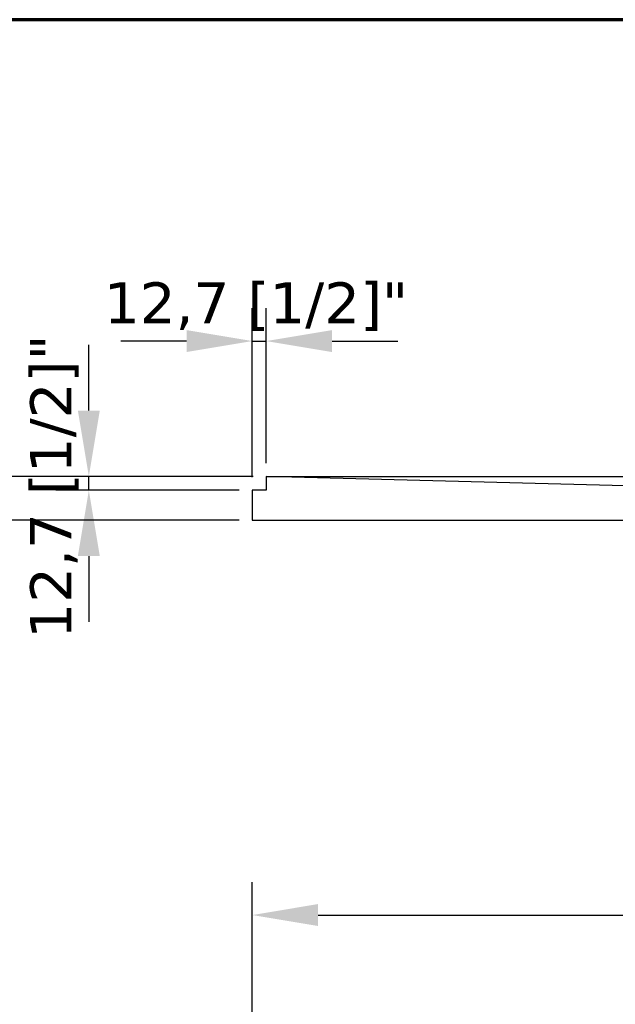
# Model space of a CAD drawing. Header units: millimetres. Extents: x -11430 to 11430, y -300 to 4365.
# Tile 7 of 16: x 853 to 1396, y 3467 to 4365. Entities that reach past the tile are written whole.
import ezdxf

# ---------------------------------------------------------------- set-up
doc = ezdxf.new("R2010")
doc.units = ezdxf.units.MM
doc.header["$LTSCALE"] = 15
doc.layers.get('0').update_dxf_attribs({"lineweight": 25})
for name, color, linetype, lineweight in [('_Sichtbarkanten', 7, 'Continuous', 25), ('Bemaßung (ISO)', 7, 'Continuous', 25), ('Rahmen (ISO)', 7, 'Continuous', 70)]:
    doc.layers.add(name, color=color, linetype=linetype, lineweight=lineweight)
doc.styles.add('Notiztext (ISO)', font='verdana.ttf')
doc.dimstyles.new('wedi A-Kon_F&E', dxfattribs={"dimscale": 15, "dimtxt": 2.5, "dimasz": 4, "dimexe": 2, "dimexo": 0.8, "dimgap": 0.3, "dimtad": 1, "dimdec": 1, "dimrnd": 1e-08, "dimtxsty": 'Notiztext (ISO)', "dimcen": 0.09, "dimclrd": 7, "dimclre": 7, "dimclrt": 256, "dimadec": 0, "dimazin": 2, "dimtfac": 0.6, "dimtmove": 0, "dimatfit": 3, "dimfxl": 1, "dimtolj": 1, "dimlwd": -1, "dimlwe": -1, "dimarcsym": 0})

# ---------------------------------------------------------------- blocks, each defined once
blk = doc.blocks.new('Ränder wedi_Zeichnungsrahmen')
at = {"layer": 'Rahmen (ISO)'}
blk.add_line((204, 291), (20, 291), dxfattribs=at)
blk = doc.blocks.new('*D31')
at = {"layer": 'Bemaßung (ISO)', "color": 7, "transparency": 16777216}
for p, q in [((1065.24, 3155.3), (1065.24, 3578.56)), ((2589.24, 3155.3), (2589.24, 3578.56)), ((1125.24, 3548.56), (2529.24, 3548.56))]:
    blk.add_line(p, q, dxfattribs=at)
for points in [[(1125.24, 3558.56), (1125.24, 3538.56), (1065.24, 3548.56)], [(2529.24, 3558.56), (2529.24, 3538.56), (2589.24, 3548.56)]]:
    blk.add_solid(points, dxfattribs=at)
at = {"layer": 'Defpoints', "color": 0, "transparency": 16777216}
for p in [(2589.24, 3548.56), (1065.24, 3143.3), (2589.24, 3143.3)]:
    blk.add_point(p, dxfattribs=at)
at = {"layer": 'Bemaßung (ISO)', "transparency": 16777216, "insert": (1690.16, 3602.12), "char_height": 37.5, "attachment_point": 1, "style": 'Notiztext (ISO)'}
blk.add_mtext('\\A1;1524 [60]"', dxfattribs=at)
blk = doc.blocks.new('*D35')
at = {"layer": 'Bemaßung (ISO)', "color": 7, "transparency": 16777216}
for p, q in [((740.39, 4008.59), (740.39, 4068.59)), ((1065.96, 3948.59), (710.39, 3948.59)), ((740.39, 3948.59), (740.39, 3908.59)), ((1053.24, 3908.59), (710.39, 3908.59)), ((740.39, 3848.59), (740.39, 3788.59))]:
    blk.add_line(p, q, dxfattribs=at)
for points in [[(730.39, 4008.59), (750.39, 4008.59), (740.39, 3948.59)], [(730.39, 3848.59), (750.39, 3848.59), (740.39, 3908.59)]]:
    blk.add_solid(points, dxfattribs=at)
at = {"layer": 'Defpoints', "color": 0, "transparency": 16777216}
for p in [(1077.96, 3948.59), (740.39, 3908.59), (1065.24, 3908.59)]:
    blk.add_point(p, dxfattribs=at)
at = {"layer": 'Bemaßung (ISO)', "transparency": 16777216, "insert": (686.83, 3784.6), "char_height": 37.5, "attachment_point": 1, "rotation": 90, "style": 'Notiztext (ISO)'}
blk.add_mtext('\\A1;40 [1 1/2]"', dxfattribs=at)
blk = doc.blocks.new('*D36')
at = {"layer": 'Bemaßung (ISO)', "color": 7, "transparency": 16777216}
for p, q in [((1065.24, 3947.89), (1065.24, 4101.94)), ((1077.96, 3960.59), (1077.96, 4101.94)), ((1005.24, 4071.94), (945.24, 4071.94)), ((1065.24, 4071.94), (1077.96, 4071.94)), ((1137.96, 4071.94), (1197.96, 4071.94))]:
    blk.add_line(p, q, dxfattribs=at)
for points in [[(1005.24, 4081.94), (1005.24, 4061.94), (1065.24, 4071.94)], [(1137.96, 4081.94), (1137.96, 4061.94), (1077.96, 4071.94)]]:
    blk.add_solid(points, dxfattribs=at)
at = {"layer": 'Defpoints', "color": 0, "transparency": 16777216}
for p in [(1077.96, 4071.94), (1077.96, 3948.59), (1065.24, 3935.89)]:
    blk.add_point(p, dxfattribs=at)
at = {"layer": 'Bemaßung (ISO)', "transparency": 16777216, "insert": (929.82, 4125.5), "char_height": 37.5, "attachment_point": 1, "style": 'Notiztext (ISO)'}
blk.add_mtext('\\A1;12,7 [1/2]"', dxfattribs=at)
blk = doc.blocks.new('*D37')
at = {"layer": 'Bemaßung (ISO)', "color": 7, "transparency": 16777216}
for p, q in [((916.12, 4008.59), (916.12, 4068.59)), ((1065.96, 3948.59), (886.12, 3948.59)), ((916.12, 3935.89), (916.12, 3948.59)), ((1053.24, 3935.89), (886.12, 3935.89)), ((916.12, 3875.89), (916.12, 3815.89))]:
    blk.add_line(p, q, dxfattribs=at)
for points in [[(906.12, 4008.59), (926.12, 4008.59), (916.12, 3948.59)], [(906.12, 3875.89), (926.12, 3875.89), (916.12, 3935.89)]]:
    blk.add_solid(points, dxfattribs=at)
at = {"layer": 'Defpoints', "color": 0, "transparency": 16777216}
for p in [(916.12, 3948.59), (1077.96, 3948.59), (1065.24, 3935.89)]:
    blk.add_point(p, dxfattribs=at)
at = {"layer": 'Bemaßung (ISO)', "transparency": 16777216, "insert": (862.56, 3800.46), "char_height": 37.5, "attachment_point": 1, "rotation": 90, "style": 'Notiztext (ISO)'}
blk.add_mtext('\\A1;12,7 [1/2]"', dxfattribs=at)

msp = doc.modelspace()

# ---------------------------------------------------------------- linework, layer by layer
at = {"layer": '_Sichtbarkanten'}
for p, q in [((1077.96, 3948.59), (1077.94, 3948.59)), ((1077.94, 3948.59), (1077.94, 3935.89)), ((1750.76, 3931.09), (1077.96, 3948.59)), ((1077.96, 3948.59), (2576.53, 3948.59)), ((1077.94, 3935.89), (1065.24, 3935.89)), ((1065.24, 3935.89), (1065.24, 3908.59)), ((1065.24, 3908.59), (1766.24, 3908.59))]:
    msp.add_line(p, q, dxfattribs=at)

# ---------------------------------------------------------------- block references
at = {"xscale": 15, "yscale": 15, "zscale": 15}
msp.add_blockref('Ränder wedi_Zeichnungsrahmen', (0, 0), dxfattribs=at)

# ---------------------------------------------------------------- dimensions: what is measured, and where the dimension line sits
at = {"layer": 'Bemaßung (ISO)', "color": 7}
for base, p1, p2, angle, override, picture, middle in [((1077.96, 4071.94), (1065.24, 3935.89), (1077.96, 3948.59), 180, {"dimgap": 0.3, "dimdec": 1, "dimtol": 0, "dimlim": 0, "dimtp": 0, "dimtm": 0, "dimtdec": 2, "dimtofl": 1, "dimatfit": 1}, '*D36', (1071.6, 4071.94)), ((740.39, 3908.59), (1077.96, 3948.59), (1065.24, 3908.59), 90, {"dimgap": 0.3, "dimdec": 1, "dimtol": 0, "dimlim": 0, "dimtp": 0, "dimtm": 0, "dimtdec": 2, "dimtofl": 1, "dimatfit": 1}, '*D35', (740.39, 3928.59)), ((916.12, 3948.59), (1065.24, 3935.89), (1077.96, 3948.59), 90, {"dimgap": 0.3, "dimdec": 1, "dimtol": 0, "dimlim": 0, "dimtp": 0, "dimtm": 0, "dimtdec": 2, "dimtofl": 1, "dimatfit": 1}, '*D37', (916.12, 3942.24)), ((2589.24, 3548.56), (1065.24, 3143.3), (2589.24, 3143.3), 180, {"dimgap": 0.3, "dimdec": 1, "dimtol": 0, "dimlim": 0, "dimtp": 0, "dimtm": 0, "dimtdec": 2, "dimtofl": 0, "dimatfit": 1}, '*D31', (1827.24, 3548.56))]:
    dim = msp.add_linear_dim(base=base, p1=p1, p2=p2, angle=angle, text='<>"', dimstyle='wedi A-Kon_F&E', override=override, dxfattribs=at)
    dim.commit()
    dim.dimension.update_dxf_attribs({"geometry": picture, "text_midpoint": middle, "dimtype": 160})

doc.saveas('drawing.dxf')
